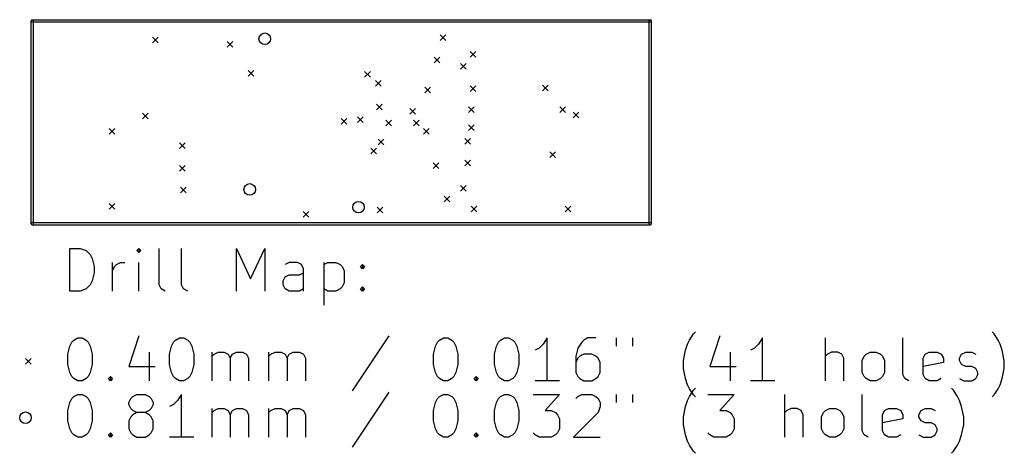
# Model space of a CAD drawing. Extents: x 30.3 to 99.5, y -59.3 to -28.8.
import ezdxf

# ---------------------------------------------------------------- set-up
doc = ezdxf.new("R2010")
doc.units = 0
doc.header["$MEASUREMENT"] = 0
doc.layers.add('BLACK', color=7, linetype='CONTINUOUS')

msp = doc.modelspace()

# ---------------------------------------------------------------- linework, layer by layer
at = {"layer": 'Black'}
for p, q in [((31.0908, -28.8849), (31.0908, -28.8747)), ((31.0908, -43.1343), (31.0908, -28.8798)), ((31.1658, -28.8099), (74.628, -28.8099)), ((31.1658, -28.9599), (74.628, -28.9599)), ((31.2408, -28.8849), (31.2408, -28.8747)), ((31.2408, -43.1343), (31.2408, -28.8798)), ((74.553, -43.1343), (74.553, -28.8849)), ((74.703, -43.1343), (74.703, -28.8849)), ((39.6145, -30.026), (40.0145, -30.426)), ((40.0145, -30.026), (39.6145, -30.426)), ((44.8748, -30.3257), (45.2748, -30.7257)), ((45.2748, -30.3257), (44.8748, -30.7257)), ((59.8456, -29.8533), (60.2456, -30.2533)), ((60.2456, -29.8533), (59.8456, -30.2533)), ((61.9665, -31.042), (62.3665, -31.442)), ((62.3665, -31.042), (61.9665, -31.442)), ((59.4265, -31.423), (59.8265, -31.823)), ((59.8265, -31.423), (59.4265, -31.823)), ((46.3455, -32.3755), (46.7455, -32.7755)), ((46.7455, -32.3755), (46.3455, -32.7755)), ((54.537, -32.439), (54.937, -32.839)), ((54.937, -32.439), (54.537, -32.839)), ((61.268, -31.8675), (61.668, -32.2675)), ((61.668, -31.8675), (61.268, -32.2675)), ((55.299, -33.074), (55.699, -33.474)), ((55.699, -33.074), (55.299, -33.474)), ((58.7585, -33.5414), (59.1585, -33.9414)), ((59.1585, -33.5414), (58.7585, -33.9414)), ((61.9665, -33.455), (62.3665, -33.855)), ((62.3665, -33.455), (61.9665, -33.855)), ((67.0465, -33.3915), (67.4465, -33.7915)), ((67.4465, -33.3915), (67.0465, -33.7915)), ((55.3625, -34.725), (55.7625, -35.125)), ((55.7625, -34.725), (55.3625, -35.125)), ((57.712, -35.0425), (58.112, -35.4425)), ((58.112, -35.0425), (57.712, -35.4425)), ((61.8395, -34.9155), (62.2395, -35.3155)), ((62.2395, -34.9155), (61.8395, -35.3155)), ((68.253, -34.9155), (68.653, -35.3155)), ((68.653, -34.9155), (68.253, -35.3155)), ((69.2055, -35.2965), (69.6055, -35.6965)), ((69.6055, -35.2965), (69.2055, -35.6965)), ((38.916, -35.36), (39.316, -35.76)), ((39.316, -35.36), (38.916, -35.76)), ((52.886, -35.741), (53.286, -36.141)), ((53.286, -35.741), (52.886, -36.141)), ((54.029, -35.614), (54.429, -36.014)), ((54.429, -35.614), (54.029, -36.014)), ((56.0356, -35.868), (56.4356, -36.268)), ((56.4356, -35.868), (56.0356, -36.268)), ((57.966, -35.868), (58.366, -36.268)), ((58.366, -35.868), (57.966, -36.268)), ((36.5665, -36.4395), (36.9665, -36.8395)), ((36.9665, -36.4395), (36.5665, -36.8395)), ((58.6645, -36.4395), (59.0645, -36.8395)), ((59.0645, -36.4395), (58.6645, -36.8395)), ((61.8395, -36.1855), (62.2395, -36.5855)), ((62.2395, -36.1855), (61.8395, -36.5855)), ((55.4768, -37.1888), (55.8768, -37.5888)), ((55.8768, -37.1888), (55.4768, -37.5888)), ((61.5855, -37.138), (61.9855, -37.538)), ((61.9855, -37.138), (61.5855, -37.538)), ((41.5195, -37.4555), (41.9195, -37.8555)), ((41.9195, -37.4555), (41.5195, -37.8555)), ((54.9815, -37.8365), (55.3815, -38.2365)), ((55.3815, -37.8365), (54.9815, -38.2365)), ((61.5855, -38.662), (61.9855, -39.062)), ((61.9855, -38.662), (61.5855, -39.062)), ((67.5545, -38.0905), (67.9545, -38.4905)), ((67.9545, -38.0905), (67.5545, -38.4905)), ((41.5195, -39.043), (41.9195, -39.443)), ((41.9195, -39.043), (41.5195, -39.443)), ((59.363, -38.8525), (59.763, -39.2525)), ((59.763, -38.8525), (59.363, -39.2525)), ((41.583, -40.567), (41.983, -40.967)), ((41.983, -40.567), (41.583, -40.967)), ((61.268, -40.44), (61.668, -40.84)), ((61.668, -40.44), (61.268, -40.84)), ((60.125, -41.202), (60.525, -41.602)), ((60.525, -41.202), (60.125, -41.602)), ((36.5665, -41.71), (36.9665, -42.11)), ((36.9665, -41.71), (36.5665, -42.11)), ((55.426, -41.964), (55.826, -42.364)), ((55.826, -41.964), (55.426, -42.364)), ((62.03, -41.9005), (62.43, -42.3005)), ((62.43, -41.9005), (62.03, -42.3005)), ((68.634, -41.9005), (69.034, -42.3005)), ((69.034, -41.9005), (68.634, -42.3005)), ((50.219, -42.2815), (50.619, -42.6815)), ((50.619, -42.2815), (50.219, -42.6815)), ((31.1658, -43.0593), (74.628, -43.0593)), ((31.1658, -43.2093), (74.628, -43.2093)), ((33.8051, -47.8664), (33.8051, -44.8664)), ((33.8051, -44.8664), (34.5194, -44.8664)), ((34.5194, -44.8664), (34.9479, -45.0093)), ((38.6622, -44.8664), (38.5194, -45.0093)), ((38.8051, -45.0093), (38.6622, -44.8664)), ((38.6622, -44.8664), (38.6622, -45.1521)), ((40.0908, -47.4379), (40.0908, -44.8664)), ((41.6622, -47.4379), (41.6622, -44.8664)), ((45.5194, -47.8664), (45.5194, -44.8664)), ((45.5194, -44.8664), (46.5194, -47.0093)), ((46.5194, -47.0093), (47.5194, -44.8664)), ((47.5194, -44.8664), (47.5194, -47.8664)), ((34.9479, -45.0093), (35.2337, -45.295)), ((35.2337, -45.295), (35.3765, -45.5807)), ((35.3765, -45.5807), (35.5194, -46.1521)), ((38.5194, -45.0093), (38.6622, -45.1521)), ((38.6622, -45.1521), (38.8051, -45.0093)), ((35.5194, -46.1521), (35.5194, -46.5807)), ((36.8051, -47.8664), (36.8051, -45.8664)), ((36.8051, -46.4379), (36.9479, -46.1521)), ((36.9479, -46.1521), (37.0908, -46.0093)), ((37.0908, -46.0093), (37.3765, -45.8664)), ((37.3765, -45.8664), (37.6622, -45.8664)), ((38.6622, -47.8664), (38.6622, -45.8664)), ((49.2337, -45.8664), (48.9479, -46.0093)), ((49.8051, -45.8664), (49.2337, -45.8664)), ((50.0908, -46.0093), (49.8051, -45.8664)), ((50.2337, -46.295), (50.0908, -46.0093)), ((50.2337, -47.8664), (50.2337, -46.295)), ((51.6622, -45.8664), (51.6622, -48.8664)), ((51.6622, -46.0093), (51.9479, -45.8664)), ((51.9479, -45.8664), (52.5194, -45.8664)), ((52.5194, -45.8664), (52.8051, -46.0093)), ((52.8051, -46.0093), (52.9479, -46.1521)), ((52.9479, -46.1521), (53.0908, -46.4379)), ((54.2337, -46.1521), (54.3765, -46.0093)), ((54.3765, -46.295), (54.2337, -46.1521)), ((54.3765, -46.0093), (54.5194, -46.1521)), ((54.3765, -46.0093), (54.3765, -46.295)), ((54.5194, -46.1521), (54.3765, -46.295)), ((35.5194, -46.5807), (35.3765, -47.1521)), ((48.8051, -47.1521), (48.9479, -46.8664)), ((48.9479, -46.8664), (49.2337, -46.7236)), ((49.2337, -46.7236), (49.9479, -46.7236)), ((49.9479, -46.7236), (50.2337, -46.5807)), ((53.0908, -46.4379), (53.0908, -47.295)), ((34.9479, -47.7236), (34.5194, -47.8664)), ((35.2337, -47.4379), (34.9479, -47.7236)), ((35.3765, -47.1521), (35.2337, -47.4379)), ((40.2337, -47.7236), (40.0908, -47.4379)), ((40.5194, -47.8664), (40.2337, -47.7236)), ((41.8051, -47.7236), (41.6622, -47.4379)), ((42.0908, -47.8664), (41.8051, -47.7236)), ((48.8051, -47.4379), (48.8051, -47.1521)), ((48.9479, -47.7236), (48.8051, -47.4379)), ((49.2337, -47.8664), (48.9479, -47.7236)), ((50.2337, -47.7236), (49.9479, -47.8664)), ((51.9479, -47.8664), (51.6622, -47.7236)), ((52.8051, -47.7236), (52.5194, -47.8664)), ((52.9479, -47.5807), (52.8051, -47.7236)), ((53.0908, -47.295), (52.9479, -47.5807)), ((54.2337, -47.7236), (54.3765, -47.5807)), ((54.3765, -47.8664), (54.2337, -47.7236)), ((54.3765, -47.5807), (54.5194, -47.7236)), ((54.3765, -47.5807), (54.3765, -47.8664)), ((54.5194, -47.7236), (54.3765, -47.8664)), ((34.5194, -47.8664), (33.8051, -47.8664)), ((49.9479, -47.8664), (49.2337, -47.8664)), ((52.5194, -47.8664), (51.9479, -47.8664)), ((34.0908, -51.3093), (34.3765, -51.1664)), ((34.3765, -51.1664), (34.6622, -51.1664)), ((34.6622, -51.1664), (34.9479, -51.3093)), ((38.6622, -51.0236), (37.9479, -53.1664)), ((41.2337, -51.3093), (41.5194, -51.1664)), ((41.5194, -51.1664), (41.8051, -51.1664)), ((41.8051, -51.1664), (42.0908, -51.3093)), ((56.2337, -51.0236), (53.6622, -54.8807)), ((59.8051, -51.3093), (60.0908, -51.1664)), ((60.0908, -51.1664), (60.3765, -51.1664)), ((60.3765, -51.1664), (60.6622, -51.3093)), ((64.0908, -51.3093), (64.3765, -51.1664)), ((64.3765, -51.1664), (64.6622, -51.1664)), ((64.6622, -51.1664), (64.9479, -51.3093)), ((67.3765, -51.1664), (67.0908, -51.595)), ((67.3765, -54.1664), (67.3765, -51.1664)), ((70.2337, -51.1664), (69.9479, -51.3093)), ((70.8051, -51.1664), (70.2337, -51.1664)), ((72.2337, -51.1664), (72.2337, -51.7379)), ((73.3765, -51.1664), (73.3765, -51.7379)), ((77.3765, -51.3093), (77.6622, -50.8807)), ((77.6622, -50.8807), (77.8051, -50.7379)), ((79.5194, -51.0236), (78.8051, -53.1664)), ((82.5194, -51.1664), (82.2337, -51.595)), ((82.5194, -54.1664), (82.5194, -51.1664)), ((86.9479, -54.1664), (86.9479, -51.1664)), ((92.3765, -53.7379), (92.3765, -51.1664)), ((98.8051, -50.8807), (98.6622, -50.7379)), ((99.0908, -51.3093), (98.8051, -50.8807)), ((33.6622, -52.3093), (33.8051, -51.7379)), ((33.8051, -51.7379), (33.9479, -51.4521)), ((33.9479, -51.4521), (34.0908, -51.3093)), ((34.9479, -51.3093), (35.0908, -51.4521)), ((35.0908, -51.4521), (35.2337, -51.7379)), ((35.2337, -51.7379), (35.3765, -52.3093)), ((40.8051, -52.3093), (40.9479, -51.7379)), ((40.9479, -51.7379), (41.0908, -51.4521)), ((41.0908, -51.4521), (41.2337, -51.3093)), ((42.0908, -51.3093), (42.2337, -51.4521)), ((42.2337, -51.4521), (42.3765, -51.7379)), ((42.3765, -51.7379), (42.5194, -52.3093)), ((59.3765, -52.3093), (59.5194, -51.7379)), ((59.5194, -51.7379), (59.6622, -51.4521)), ((59.6622, -51.4521), (59.8051, -51.3093)), ((60.6622, -51.3093), (60.8051, -51.4521)), ((60.8051, -51.4521), (60.9479, -51.7379)), ((60.9479, -51.7379), (61.0908, -52.3093)), ((63.6622, -52.3093), (63.8051, -51.7379)), ((63.8051, -51.7379), (63.9479, -51.4521)), ((63.9479, -51.4521), (64.0908, -51.3093)), ((64.9479, -51.3093), (65.0908, -51.4521)), ((65.0908, -51.4521), (65.2337, -51.7379)), ((65.2337, -51.7379), (65.3765, -52.3093)), ((66.8051, -51.8807), (66.5194, -52.0236)), ((67.0908, -51.595), (66.8051, -51.8807)), ((69.5194, -51.8807), (69.3765, -52.4521)), ((69.8051, -51.4521), (69.5194, -51.8807)), ((69.9479, -51.3093), (69.8051, -51.4521)), ((77.0908, -52.0236), (77.2337, -51.595)), ((77.2337, -51.595), (77.3765, -51.3093)), ((81.9479, -51.8807), (81.6622, -52.0236)), ((82.2337, -51.595), (81.9479, -51.8807)), ((99.2337, -51.595), (99.0908, -51.3093)), ((99.3765, -52.0236), (99.2337, -51.595)), ((30.6908, -52.6093), (31.0908, -53.0093)), ((31.0908, -52.6093), (30.6908, -53.0093)), ((33.6622, -53.0236), (33.6622, -52.3093)), ((35.3765, -52.3093), (35.3765, -53.0236)), ((39.3765, -52.1664), (39.3765, -54.1664)), ((40.8051, -53.0236), (40.8051, -52.3093)), ((42.5194, -52.3093), (42.5194, -53.0236)), ((43.8051, -54.1664), (43.8051, -52.1664)), ((43.8051, -52.4521), (43.9479, -52.3093)), ((43.9479, -52.3093), (44.2337, -52.1664)), ((44.2337, -52.1664), (44.6622, -52.1664)), ((44.6622, -52.1664), (44.9479, -52.3093)), ((44.9479, -52.3093), (45.0908, -52.595)), ((45.0908, -52.595), (45.2337, -52.3093)), ((45.0908, -52.595), (45.0908, -54.1664)), ((45.2337, -52.3093), (45.5194, -52.1664)), ((45.5194, -52.1664), (45.9479, -52.1664)), ((45.9479, -52.1664), (46.2337, -52.3093)), ((46.2337, -52.3093), (46.3765, -52.595)), ((46.3765, -52.595), (46.3765, -54.1664)), ((47.8051, -54.1664), (47.8051, -52.1664)), ((47.8051, -52.4521), (47.9479, -52.3093)), ((47.9479, -52.3093), (48.2337, -52.1664)), ((48.2337, -52.1664), (48.6622, -52.1664)), ((48.6622, -52.1664), (48.9479, -52.3093)), ((48.9479, -52.3093), (49.0908, -52.595)), ((49.0908, -52.595), (49.2337, -52.3093)), ((49.0908, -52.595), (49.0908, -54.1664)), ((49.2337, -52.3093), (49.5194, -52.1664)), ((49.5194, -52.1664), (49.9479, -52.1664)), ((49.9479, -52.1664), (50.2337, -52.3093)), ((50.2337, -52.3093), (50.3765, -52.595)), ((50.3765, -52.595), (50.3765, -54.1664)), ((59.3765, -53.0236), (59.3765, -52.3093)), ((61.0908, -52.3093), (61.0908, -53.0236)), ((63.6622, -53.0236), (63.6622, -52.3093)), ((65.3765, -52.3093), (65.3765, -53.0236)), ((69.3765, -52.4521), (69.3765, -53.595)), ((69.5194, -52.595), (69.3765, -52.8807)), ((69.6622, -52.4521), (69.5194, -52.595)), ((69.9479, -52.3093), (69.6622, -52.4521)), ((70.5194, -52.3093), (69.9479, -52.3093)), ((70.8051, -52.4521), (70.5194, -52.3093)), ((70.9479, -52.595), (70.8051, -52.4521)), ((71.0908, -52.8807), (70.9479, -52.595)), ((76.9479, -52.7379), (77.0908, -52.0236)), ((80.2337, -52.1664), (80.2337, -54.1664)), ((87.0908, -52.3093), (86.9479, -52.4521)), ((87.3765, -52.1664), (87.0908, -52.3093)), ((87.8051, -52.1664), (87.3765, -52.1664)), ((88.0908, -52.3093), (87.8051, -52.1664)), ((88.2337, -52.595), (88.0908, -52.3093)), ((88.2337, -54.1664), (88.2337, -52.595)), ((89.5194, -52.7379), (89.6622, -52.4521)), ((89.6622, -52.4521), (89.8051, -52.3093)), ((89.8051, -52.3093), (90.0908, -52.1664)), ((90.0908, -52.1664), (90.5194, -52.1664)), ((90.5194, -52.1664), (90.8051, -52.3093)), ((90.8051, -52.3093), (90.9479, -52.4521)), ((90.9479, -52.4521), (91.0908, -52.7379)), ((93.8051, -52.595), (93.9479, -52.3093)), ((93.8051, -53.7379), (93.8051, -52.595)), ((93.9479, -52.3093), (94.2337, -52.1664)), ((94.2337, -52.1664), (94.8051, -52.1664)), ((94.8051, -52.1664), (95.0908, -52.3093)), ((95.0908, -52.3093), (95.2337, -52.595)), ((95.2337, -52.595), (95.2337, -52.8807)), ((96.3765, -52.595), (96.5194, -52.3093)), ((96.3765, -52.7379), (96.3765, -52.595)), ((96.5194, -52.3093), (96.8051, -52.1664)), ((96.8051, -52.1664), (97.2337, -52.1664)), ((97.2337, -52.1664), (97.5194, -52.3093)), ((99.5194, -52.7379), (99.3765, -52.0236)), ((33.8051, -53.595), (33.6622, -53.0236)), ((35.3765, -53.0236), (35.2337, -53.595)), ((37.9479, -53.1664), (39.8051, -53.1664)), ((40.9479, -53.595), (40.8051, -53.0236)), ((42.5194, -53.0236), (42.3765, -53.595)), ((59.5194, -53.595), (59.3765, -53.0236)), ((61.0908, -53.0236), (60.9479, -53.595)), ((63.8051, -53.595), (63.6622, -53.0236)), ((65.3765, -53.0236), (65.2337, -53.595)), ((71.0908, -53.595), (71.0908, -52.8807)), ((76.9479, -53.3093), (76.9479, -52.7379)), ((77.0908, -54.0236), (76.9479, -53.3093)), ((78.8051, -53.1664), (80.6622, -53.1664)), ((89.5194, -53.595), (89.5194, -52.7379)), ((91.0908, -52.7379), (91.0908, -53.595)), ((95.2337, -52.8807), (93.8051, -53.1664)), ((96.5194, -53.0236), (96.3765, -52.7379)), ((96.8051, -53.1664), (96.5194, -53.0236)), ((97.2337, -53.1664), (96.8051, -53.1664)), ((97.5194, -53.3093), (97.2337, -53.1664)), ((97.6622, -53.595), (97.5194, -53.3093)), ((99.3765, -54.0236), (99.5194, -53.3093)), ((99.5194, -53.3093), (99.5194, -52.7379)), ((33.9479, -53.8807), (33.8051, -53.595)), ((34.0908, -54.0236), (33.9479, -53.8807)), ((35.0908, -53.8807), (34.9479, -54.0236)), ((35.2337, -53.595), (35.0908, -53.8807)), ((36.5194, -54.0236), (36.6622, -53.8807)), ((36.6622, -53.8807), (36.8051, -54.0236)), ((36.6622, -53.8807), (36.6622, -54.1664)), ((41.0908, -53.8807), (40.9479, -53.595)), ((41.2337, -54.0236), (41.0908, -53.8807)), ((42.2337, -53.8807), (42.0908, -54.0236)), ((42.3765, -53.595), (42.2337, -53.8807)), ((59.6622, -53.8807), (59.5194, -53.595)), ((59.8051, -54.0236), (59.6622, -53.8807)), ((60.8051, -53.8807), (60.6622, -54.0236)), ((60.9479, -53.595), (60.8051, -53.8807)), ((62.2337, -54.0236), (62.3765, -53.8807)), ((62.3765, -53.8807), (62.5194, -54.0236)), ((62.3765, -53.8807), (62.3765, -54.1664)), ((63.9479, -53.8807), (63.8051, -53.595)), ((64.0908, -54.0236), (63.9479, -53.8807)), ((65.0908, -53.8807), (64.9479, -54.0236)), ((65.2337, -53.595), (65.0908, -53.8807)), ((69.3765, -53.595), (69.5194, -53.8807)), ((69.5194, -53.8807), (69.6622, -54.0236)), ((70.8051, -54.0236), (70.9479, -53.8807)), ((70.9479, -53.8807), (71.0908, -53.595)), ((89.6622, -53.8807), (89.5194, -53.595)), ((89.8051, -54.0236), (89.6622, -53.8807)), ((90.9479, -53.8807), (90.8051, -54.0236)), ((91.0908, -53.595), (90.9479, -53.8807)), ((92.5194, -54.0236), (92.3765, -53.7379)), ((93.9479, -54.0236), (93.8051, -53.7379)), ((97.5194, -54.0236), (97.6622, -53.7379)), ((97.6622, -53.7379), (97.6622, -53.595)), ((34.3765, -54.1664), (34.0908, -54.0236)), ((34.6622, -54.1664), (34.3765, -54.1664)), ((34.9479, -54.0236), (34.6622, -54.1664)), ((36.6622, -54.1664), (36.5194, -54.0236)), ((36.8051, -54.0236), (36.6622, -54.1664)), ((41.5194, -54.1664), (41.2337, -54.0236)), ((41.8051, -54.1664), (41.5194, -54.1664)), ((42.0908, -54.0236), (41.8051, -54.1664)), ((60.0908, -54.1664), (59.8051, -54.0236)), ((60.3765, -54.1664), (60.0908, -54.1664)), ((60.6622, -54.0236), (60.3765, -54.1664)), ((62.3765, -54.1664), (62.2337, -54.0236)), ((62.5194, -54.0236), (62.3765, -54.1664)), ((64.3765, -54.1664), (64.0908, -54.0236)), ((64.6622, -54.1664), (64.3765, -54.1664)), ((64.9479, -54.0236), (64.6622, -54.1664)), ((68.2337, -54.1664), (66.5194, -54.1664)), ((69.6622, -54.0236), (69.9479, -54.1664)), ((69.9479, -54.1664), (70.5194, -54.1664)), ((70.5194, -54.1664), (70.8051, -54.0236)), ((77.2337, -54.4521), (77.0908, -54.0236)), ((77.3765, -54.7379), (77.2337, -54.4521)), ((77.6622, -54.8407), (77.8051, -54.6979)), ((83.3765, -54.1664), (81.6622, -54.1664)), ((90.0908, -54.1664), (89.8051, -54.0236)), ((90.5194, -54.1664), (90.0908, -54.1664)), ((90.8051, -54.0236), (90.5194, -54.1664)), ((92.8051, -54.1664), (92.5194, -54.0236)), ((94.2337, -54.1664), (93.9479, -54.0236)), ((94.8051, -54.1664), (94.2337, -54.1664)), ((95.0908, -54.0236), (94.8051, -54.1664)), ((95.9479, -54.8407), (95.8051, -54.6979)), ((96.3765, -54.0236), (96.6622, -54.1664)), ((96.6622, -54.1664), (97.2337, -54.1664)), ((97.2337, -54.1664), (97.5194, -54.0236)), ((99.0908, -54.7379), (99.2337, -54.4521)), ((99.2337, -54.4521), (99.3765, -54.0236)), ((33.9479, -55.4121), (34.0908, -55.2693)), ((34.0908, -55.2693), (34.3765, -55.1264)), ((34.3765, -55.1264), (34.6622, -55.1264)), ((34.6622, -55.1264), (34.9479, -55.2693)), ((34.9479, -55.2693), (35.0908, -55.4121)), ((38.0908, -55.4121), (38.2337, -55.2693)), ((38.2337, -55.2693), (38.5194, -55.1264)), ((38.5194, -55.1264), (39.0908, -55.1264)), ((39.0908, -55.1264), (39.3765, -55.2693)), ((39.3765, -55.2693), (39.5194, -55.4121)), ((41.6622, -55.1264), (41.3765, -55.555)), ((41.6622, -58.1264), (41.6622, -55.1264)), ((56.2337, -54.9836), (53.6622, -58.8407)), ((59.6622, -55.4121), (59.8051, -55.2693)), ((59.8051, -55.2693), (60.0908, -55.1264)), ((60.0908, -55.1264), (60.3765, -55.1264)), ((60.3765, -55.1264), (60.6622, -55.2693)), ((60.6622, -55.2693), (60.8051, -55.4121)), ((63.9479, -55.4121), (64.0908, -55.2693)), ((64.0908, -55.2693), (64.3765, -55.1264)), ((64.3765, -55.1264), (64.6622, -55.1264)), ((64.6622, -55.1264), (64.9479, -55.2693)), ((64.9479, -55.2693), (65.0908, -55.4121)), ((66.3765, -55.1264), (68.2337, -55.1264)), ((68.2337, -55.1264), (67.2337, -56.2693)), ((69.3765, -55.4121), (69.5194, -55.2693)), ((69.5194, -55.2693), (69.8051, -55.1264)), ((69.8051, -55.1264), (70.5194, -55.1264)), ((70.5194, -55.1264), (70.8051, -55.2693)), ((70.8051, -55.2693), (70.9479, -55.4121)), ((72.2337, -55.1264), (72.2337, -55.6979)), ((73.3765, -55.1264), (73.3765, -55.6979)), ((77.2337, -55.555), (77.3765, -55.2693)), ((77.6622, -55.1664), (77.3765, -54.7379)), ((77.3765, -55.2693), (77.6622, -54.8407)), ((77.8051, -55.3093), (77.6622, -55.1664)), ((78.6622, -55.1264), (80.5194, -55.1264)), ((80.5194, -55.1264), (79.5194, -56.2693)), ((84.0908, -58.1264), (84.0908, -55.1264)), ((89.5194, -57.6979), (89.5194, -55.1264)), ((96.2337, -55.2693), (95.9479, -54.8407)), ((96.3765, -55.555), (96.2337, -55.2693)), ((98.6622, -55.3093), (98.8051, -55.1664)), ((98.8051, -55.1664), (99.0908, -54.7379)), ((33.6622, -56.2693), (33.8051, -55.6979)), ((33.8051, -55.6979), (33.9479, -55.4121)), ((35.0908, -55.4121), (35.2337, -55.6979)), ((35.2337, -55.6979), (35.3765, -56.2693)), ((37.9479, -55.6979), (38.0908, -55.4121)), ((37.9479, -55.8407), (37.9479, -55.6979)), ((38.0908, -56.1264), (37.9479, -55.8407)), ((39.5194, -55.4121), (39.6622, -55.6979)), ((39.6622, -55.8407), (39.5194, -56.1264)), ((39.6622, -55.6979), (39.6622, -55.8407)), ((41.0908, -55.8407), (40.8051, -55.9836)), ((41.3765, -55.555), (41.0908, -55.8407)), ((59.3765, -56.2693), (59.5194, -55.6979)), ((59.5194, -55.6979), (59.6622, -55.4121)), ((60.8051, -55.4121), (60.9479, -55.6979)), ((60.9479, -55.6979), (61.0908, -56.2693)), ((63.6622, -56.2693), (63.8051, -55.6979)), ((63.8051, -55.6979), (63.9479, -55.4121)), ((65.0908, -55.4121), (65.2337, -55.6979)), ((65.2337, -55.6979), (65.3765, -56.2693)), ((70.9479, -55.4121), (71.0908, -55.6979)), ((71.0908, -55.9836), (70.9479, -56.4121)), ((71.0908, -55.6979), (71.0908, -55.9836)), ((76.9479, -56.6979), (77.0908, -55.9836)), ((77.0908, -55.9836), (77.2337, -55.555)), ((96.5194, -55.9836), (96.3765, -55.555)), ((96.6622, -56.6979), (96.5194, -55.9836)), ((33.6622, -56.9836), (33.6622, -56.2693)), ((35.3765, -56.2693), (35.3765, -56.9836)), ((38.0908, -56.6979), (37.9479, -56.9836)), ((38.2337, -56.2693), (38.0908, -56.1264)), ((38.2337, -56.555), (38.0908, -56.6979)), ((38.5194, -56.4121), (38.2337, -56.2693)), ((38.5194, -56.4121), (38.2337, -56.555)), ((39.0908, -56.4121), (38.5194, -56.4121)), ((39.3765, -56.2693), (39.0908, -56.4121)), ((39.3765, -56.555), (39.0908, -56.4121)), ((39.5194, -56.1264), (39.3765, -56.2693)), ((39.5194, -56.6979), (39.3765, -56.555)), ((39.6622, -56.9836), (39.5194, -56.6979)), ((43.8051, -58.1264), (43.8051, -56.1264)), ((43.8051, -56.4121), (43.9479, -56.2693)), ((43.9479, -56.2693), (44.2337, -56.1264)), ((44.2337, -56.1264), (44.6622, -56.1264)), ((44.6622, -56.1264), (44.9479, -56.2693)), ((44.9479, -56.2693), (45.0908, -56.555)), ((45.0908, -56.555), (45.2337, -56.2693)), ((45.0908, -56.555), (45.0908, -58.1264)), ((45.2337, -56.2693), (45.5194, -56.1264)), ((45.5194, -56.1264), (45.9479, -56.1264)), ((45.9479, -56.1264), (46.2337, -56.2693)), ((46.2337, -56.2693), (46.3765, -56.555)), ((46.3765, -56.555), (46.3765, -58.1264)), ((47.8051, -58.1264), (47.8051, -56.1264)), ((47.8051, -56.4121), (47.9479, -56.2693)), ((47.9479, -56.2693), (48.2337, -56.1264)), ((48.2337, -56.1264), (48.6622, -56.1264)), ((48.6622, -56.1264), (48.9479, -56.2693)), ((48.9479, -56.2693), (49.0908, -56.555)), ((49.0908, -56.555), (49.2337, -56.2693)), ((49.0908, -56.555), (49.0908, -58.1264)), ((49.2337, -56.2693), (49.5194, -56.1264)), ((49.5194, -56.1264), (49.9479, -56.1264)), ((49.9479, -56.1264), (50.2337, -56.2693)), ((50.2337, -56.2693), (50.3765, -56.555)), ((50.3765, -56.555), (50.3765, -58.1264)), ((59.3765, -56.9836), (59.3765, -56.2693)), ((61.0908, -56.2693), (61.0908, -56.9836)), ((63.6622, -56.9836), (63.6622, -56.2693)), ((65.3765, -56.2693), (65.3765, -56.9836)), ((67.2337, -56.2693), (67.6622, -56.2693)), ((67.6622, -56.2693), (67.9479, -56.4121)), ((67.9479, -56.4121), (68.0908, -56.555)), ((68.0908, -56.555), (68.2337, -56.8407)), ((70.9479, -56.4121), (69.2337, -58.1264)), ((76.9479, -57.2693), (76.9479, -56.6979)), ((79.5194, -56.2693), (79.9479, -56.2693)), ((79.9479, -56.2693), (80.2337, -56.4121)), ((80.2337, -56.4121), (80.3765, -56.555)), ((80.3765, -56.555), (80.5194, -56.8407)), ((84.2337, -56.2693), (84.0908, -56.4121)), ((84.5194, -56.1264), (84.2337, -56.2693)), ((84.9479, -56.1264), (84.5194, -56.1264)), ((85.2337, -56.2693), (84.9479, -56.1264)), ((85.3765, -56.555), (85.2337, -56.2693)), ((85.3765, -58.1264), (85.3765, -56.555)), ((86.6622, -56.6979), (86.8051, -56.4121)), ((86.6622, -57.555), (86.6622, -56.6979)), ((86.8051, -56.4121), (86.9479, -56.2693)), ((86.9479, -56.2693), (87.2337, -56.1264)), ((87.2337, -56.1264), (87.6622, -56.1264)), ((87.6622, -56.1264), (87.9479, -56.2693)), ((87.9479, -56.2693), (88.0908, -56.4121)), ((88.0908, -56.4121), (88.2337, -56.6979)), ((88.2337, -56.6979), (88.2337, -57.555)), ((90.9479, -56.555), (91.0908, -56.2693)), ((90.9479, -57.6979), (90.9479, -56.555)), ((91.0908, -56.2693), (91.3765, -56.1264)), ((91.3765, -56.1264), (91.9479, -56.1264)), ((91.9479, -56.1264), (92.2337, -56.2693)), ((92.2337, -56.2693), (92.3765, -56.555)), ((92.3765, -56.555), (92.3765, -56.8407)), ((93.5194, -56.555), (93.6622, -56.2693)), ((93.5194, -56.6979), (93.5194, -56.555)), ((93.6622, -56.9836), (93.5194, -56.6979)), ((93.6622, -56.2693), (93.9479, -56.1264)), ((93.9479, -56.1264), (94.3765, -56.1264)), ((94.3765, -56.1264), (94.6622, -56.2693)), ((96.6622, -57.2693), (96.6622, -56.6979)), ((33.8051, -57.555), (33.6622, -56.9836)), ((35.3765, -56.9836), (35.2337, -57.555)), ((37.9479, -56.9836), (37.9479, -57.555)), ((39.6622, -57.555), (39.6622, -56.9836)), ((59.5194, -57.555), (59.3765, -56.9836)), ((61.0908, -56.9836), (60.9479, -57.555)), ((63.8051, -57.555), (63.6622, -56.9836)), ((65.3765, -56.9836), (65.2337, -57.555)), ((68.2337, -56.8407), (68.2337, -57.555)), ((77.0908, -57.9836), (76.9479, -57.2693)), ((80.5194, -56.8407), (80.5194, -57.555)), ((92.3765, -56.8407), (90.9479, -57.1264)), ((93.9479, -57.1264), (93.6622, -56.9836)), ((94.3765, -57.1264), (93.9479, -57.1264)), ((94.6622, -57.2693), (94.3765, -57.1264)), ((94.8051, -57.555), (94.6622, -57.2693)), ((96.5194, -57.9836), (96.6622, -57.2693)), ((33.9479, -57.8407), (33.8051, -57.555)), ((34.0908, -57.9836), (33.9479, -57.8407)), ((34.3765, -58.1264), (34.0908, -57.9836)), ((34.6622, -58.1264), (34.3765, -58.1264)), ((34.9479, -57.9836), (34.6622, -58.1264)), ((35.0908, -57.8407), (34.9479, -57.9836)), ((35.2337, -57.555), (35.0908, -57.8407)), ((36.5194, -57.9836), (36.6622, -57.8407)), ((36.6622, -58.1264), (36.5194, -57.9836)), ((36.6622, -57.8407), (36.8051, -57.9836)), ((36.6622, -57.8407), (36.6622, -58.1264)), ((36.8051, -57.9836), (36.6622, -58.1264)), ((37.9479, -57.555), (38.0908, -57.8407)), ((38.0908, -57.8407), (38.2337, -57.9836)), ((38.2337, -57.9836), (38.5194, -58.1264)), ((38.5194, -58.1264), (39.0908, -58.1264)), ((39.0908, -58.1264), (39.3765, -57.9836)), ((39.3765, -57.9836), (39.5194, -57.8407)), ((39.5194, -57.8407), (39.6622, -57.555)), ((42.5194, -58.1264), (40.8051, -58.1264)), ((59.6622, -57.8407), (59.5194, -57.555)), ((59.8051, -57.9836), (59.6622, -57.8407)), ((60.0908, -58.1264), (59.8051, -57.9836)), ((60.3765, -58.1264), (60.0908, -58.1264)), ((60.6622, -57.9836), (60.3765, -58.1264)), ((60.8051, -57.8407), (60.6622, -57.9836)), ((60.9479, -57.555), (60.8051, -57.8407)), ((62.2337, -57.9836), (62.3765, -57.8407)), ((62.3765, -58.1264), (62.2337, -57.9836)), ((62.3765, -57.8407), (62.5194, -57.9836)), ((62.3765, -57.8407), (62.3765, -58.1264)), ((62.5194, -57.9836), (62.3765, -58.1264)), ((63.9479, -57.8407), (63.8051, -57.555)), ((64.0908, -57.9836), (63.9479, -57.8407)), ((64.3765, -58.1264), (64.0908, -57.9836)), ((64.6622, -58.1264), (64.3765, -58.1264)), ((64.9479, -57.9836), (64.6622, -58.1264)), ((65.0908, -57.8407), (64.9479, -57.9836)), ((65.2337, -57.555), (65.0908, -57.8407)), ((66.5194, -57.9836), (66.3765, -57.8407)), ((66.8051, -58.1264), (66.5194, -57.9836)), ((67.6622, -58.1264), (66.8051, -58.1264)), ((67.9479, -57.9836), (67.6622, -58.1264)), ((68.0908, -57.8407), (67.9479, -57.9836)), ((68.2337, -57.555), (68.0908, -57.8407)), ((69.2337, -58.1264), (71.0908, -58.1264)), ((77.2337, -58.4121), (77.0908, -57.9836)), ((78.8051, -57.9836), (78.6622, -57.8407)), ((79.0908, -58.1264), (78.8051, -57.9836)), ((79.9479, -58.1264), (79.0908, -58.1264)), ((80.2337, -57.9836), (79.9479, -58.1264)), ((80.3765, -57.8407), (80.2337, -57.9836)), ((80.5194, -57.555), (80.3765, -57.8407)), ((86.8051, -57.8407), (86.6622, -57.555)), ((86.9479, -57.9836), (86.8051, -57.8407)), ((87.2337, -58.1264), (86.9479, -57.9836)), ((87.6622, -58.1264), (87.2337, -58.1264)), ((87.9479, -57.9836), (87.6622, -58.1264)), ((88.0908, -57.8407), (87.9479, -57.9836)), ((88.2337, -57.555), (88.0908, -57.8407)), ((89.6622, -57.9836), (89.5194, -57.6979)), ((89.9479, -58.1264), (89.6622, -57.9836)), ((91.0908, -57.9836), (90.9479, -57.6979)), ((91.3765, -58.1264), (91.0908, -57.9836)), ((91.9479, -58.1264), (91.3765, -58.1264)), ((92.2337, -57.9836), (91.9479, -58.1264)), ((93.5194, -57.9836), (93.8051, -58.1264)), ((93.8051, -58.1264), (94.3765, -58.1264)), ((94.3765, -58.1264), (94.6622, -57.9836)), ((94.6622, -57.9836), (94.8051, -57.6979)), ((94.8051, -57.6979), (94.8051, -57.555)), ((96.3765, -58.4121), (96.5194, -57.9836)), ((77.3765, -58.6979), (77.2337, -58.4121)), ((77.6622, -59.1264), (77.3765, -58.6979)), ((95.9479, -59.1264), (96.2337, -58.6979)), ((96.2337, -58.6979), (96.3765, -58.4121)), ((77.8051, -59.2693), (77.6622, -59.1264)), ((95.8051, -59.2693), (95.9479, -59.1264))]:
    msp.add_line(p, q, dxfattribs=at)
for centre in [(47.5132, -30.1396), (46.4515, -40.7264), (54.102, -41.9735), (30.6844, -56.7693)]:
    msp.add_circle(centre, 0.4064, dxfattribs=at)
for centre, start, end in [((31.1658, -28.8747), 360, 540), ((31.1658, -28.8798), 360, 540), ((31.1658, -28.8849), 90, 270), ((31.1658, -28.8849), 180, 360), ((74.628, -28.8849), 360, 540), ((74.628, -28.8849), 270, 450), ((31.1658, -43.1343), 90, 270), ((31.1658, -43.1343), 180, 360), ((74.628, -43.1343), 180, 360), ((74.628, -43.1343), 270, 450)]:
    msp.add_arc(centre, 0.075, start, end, dxfattribs=at)

doc.saveas('drawing.dxf')
